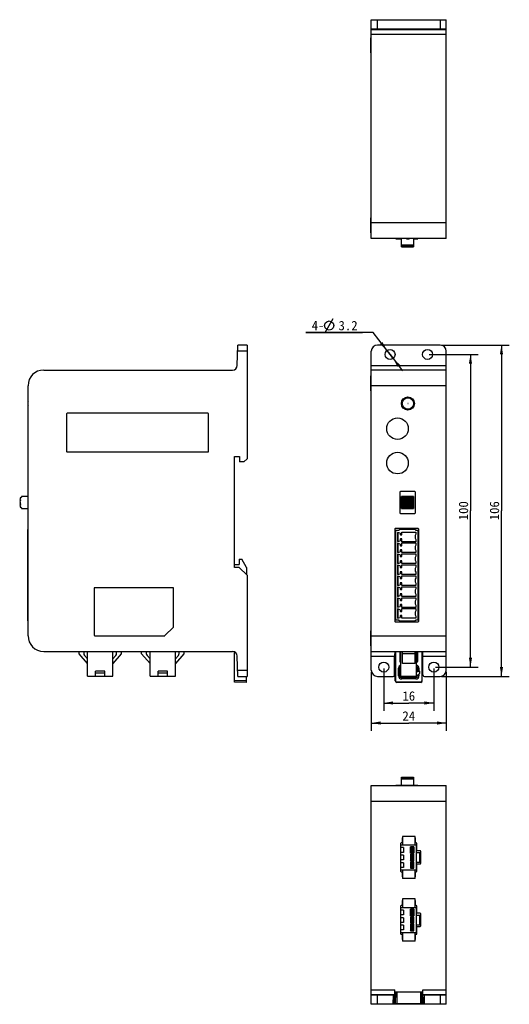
# Model space of a CAD drawing. Header units: millimetres. Extents: x 110 to 459, y 74 to 389.
# Tile 1 of 2: x 110 to 267, y 74 to 389. Entities that reach past the tile are written whole.
import ezdxf
from ezdxf.enums import TextEntityAlignment as Align

# ---------------------------------------------------------------- set-up
doc = ezdxf.new("R2010")
doc.units = ezdxf.units.MM
doc.header["$LTSCALE"] = 32.67
doc.layers.get('0').update_dxf_attribs({"linetype": 'CONTINUOUS'})
doc.layers.add('00_COMPONENTS', color=7, linetype='CONTINUOUS')
doc.layers.add('51__DRAFT_DIMS', color=7, linetype='CONTINUOUS')
doc.styles.get("Standard").update_dxf_attribs({"font": 'simfang.ttf'})
doc.dimstyles.new('DIMSTYLE_1', dxfattribs={"dimtxt": 3, "dimasz": 3, "dimexe": 2.5, "dimexo": 0.5, "dimgap": 0.75, "dimtad": 1, "dimdsep": 46, "dimtxsty": 'STANDARD', "dimblk": '_FILLED', "dimblk1": '_FILLED', "dimblk2": '_FILLED', "dimcen": 0.09, "dimclrt": 3, "dimazin": 2, "dimtp": 0.3, "dimtm": 0.3, "dimtfac": 1, "dimtofl": 0, "dimtmove": 0, "dimatfit": 3, "dimldrblk": '_FILLED', "dimfxl": 1, "dimtolj": 1, "dimarcsym": 0})
doc.dimstyles.new('DIMSTYLE_2', dxfattribs={"dimtxt": 3, "dimasz": 3, "dimexe": 2.5, "dimexo": 0.5, "dimgap": 0.75, "dimtad": 1, "dimdsep": 46, "dimtxsty": 'STANDARD', "dimblk": '_FILLED', "dimblk1": '_FILLED', "dimblk2": '_FILLED', "dimcen": 0.09, "dimclrt": 3, "dimazin": 2, "dimtp": 0.2, "dimtm": 0.2, "dimtfac": 1, "dimtofl": 0, "dimtmove": 0, "dimatfit": 3, "dimldrblk": '_FILLED', "dimfxl": 1, "dimtolj": 1, "dimarcsym": 0})
doc.dimstyles.new('DIMSTYLE_3', dxfattribs={"dimtxt": 3, "dimasz": 3, "dimexe": 2.5, "dimexo": 0.5, "dimtad": 1, "dimdsep": 46, "dimtxsty": 'STANDARD', "dimblk": '_FILLED', "dimblk1": '_FILLED', "dimblk2": '_FILLED', "dimcen": 0.09, "dimclrt": 3, "dimazin": 2, "dimtp": 0.1, "dimtm": 0.1, "dimtfac": 1, "dimtmove": 0, "dimatfit": 2, "dimldrblk": '_FILLED', "dimfxl": 1, "dimtolj": 1, "dimarcsym": 0})

# ---------------------------------------------------------------- blocks, each defined once
blk = doc.blocks.new('_FILLED')
at = {"color": 0, "linetype": 'ByBlock'}
blk.add_solid([(0, 0), (-1, 0.17), (-1, -0.17)], dxfattribs=at)
blk = doc.blocks.new('*D2')
at = {"layer": '51__DRAFT_DIMS', "color": 4}
for p, q in [((222.75, 180.37), (222.75, 161.48)), ((246.75, 180.37), (246.75, 161.48)), ((222.75, 163.98), (234.75, 163.98)), ((246.75, 163.98), (234.75, 163.98))]:
    blk.add_line(p, q, dxfattribs=at)
at = {"layer": '51__DRAFT_DIMS', "color": 4, "xscale": 3, "yscale": 3, "zscale": 3, "rotation": 180}
blk.add_blockref('_FILLED', (222.75, 163.98), dxfattribs=at)
at = {"layer": '51__DRAFT_DIMS', "color": 4, "xscale": 3, "yscale": 3, "zscale": 3}
blk.add_blockref('_FILLED', (246.75, 163.98), dxfattribs=at)
at = {"layer": '51__DRAFT_DIMS', "color": 3}
blk.add_text('24', height=3, dxfattribs=at).set_placement((234.75, 164.73), align=Align.CENTER)
blk = doc.blocks.new('*D3')
at = {"layer": '51__DRAFT_DIMS', "color": 4}
for p, q in [((226.75, 181.37), (226.75, 167.88)), ((242.75, 181.37), (242.75, 167.88)), ((226.75, 170.38), (234.75, 170.38)), ((242.75, 170.38), (234.75, 170.38))]:
    blk.add_line(p, q, dxfattribs=at)
at = {"layer": '51__DRAFT_DIMS', "color": 4, "xscale": 3, "yscale": 3, "zscale": 3, "rotation": 180}
blk.add_blockref('_FILLED', (226.75, 170.38), dxfattribs=at)
at = {"layer": '51__DRAFT_DIMS', "color": 4, "xscale": 3, "yscale": 3, "zscale": 3}
blk.add_blockref('_FILLED', (242.75, 170.38), dxfattribs=at)
at = {"layer": '51__DRAFT_DIMS', "color": 3}
blk.add_text('16', height=3, dxfattribs=at).set_placement((234.75, 171.13), align=Align.CENTER)
blk = doc.blocks.new('*D4')
at = {"layer": '51__DRAFT_DIMS', "color": 4}
for p, q in [((241.25, 281.87), (256.97, 281.87)), ((254.47, 281.87), (254.47, 231.87)), ((254.47, 181.87), (254.47, 231.87)), ((243.25, 181.87), (256.97, 181.87))]:
    blk.add_line(p, q, dxfattribs=at)
at = {"layer": '51__DRAFT_DIMS', "color": 4, "xscale": 3, "yscale": 3, "zscale": 3}
for p, rotation in [((254.47, 281.87), 90), ((254.47, 181.87), 270)]:
    blk.add_blockref('_FILLED', p, dxfattribs=dict(at, rotation=rotation))
at = {"layer": '51__DRAFT_DIMS', "color": 3}
blk.add_text('100', height=3, rotation=90, dxfattribs=at).set_placement((253.72, 231.87), align=Align.CENTER)
blk = doc.blocks.new('*D5')
at = {"layer": '51__DRAFT_DIMS', "color": 4}
for p, q in [((245.25, 284.87), (266.88, 284.87)), ((264.38, 284.87), (264.38, 231.87)), ((264.38, 178.87), (264.38, 231.87)), ((245.25, 178.87), (266.88, 178.87))]:
    blk.add_line(p, q, dxfattribs=at)
at = {"layer": '51__DRAFT_DIMS', "color": 4, "xscale": 3, "yscale": 3, "zscale": 3}
for p, rotation in [((264.38, 284.87), 90), ((264.38, 178.87), 270)]:
    blk.add_blockref('_FILLED', p, dxfattribs=dict(at, rotation=rotation))
at = {"layer": '51__DRAFT_DIMS', "color": 3}
blk.add_text('106', height=3, rotation=90, dxfattribs=at).set_placement((263.63, 231.87), align=Align.CENTER)
blk = doc.blocks.new('*D6')
at = {"layer": '51__DRAFT_DIMS', "color": 4}
for p, q in [((223.4, 288.84), (201.88, 288.84)), ((201.88, 288.84), (219.9, 288.84)), ((228.75, 281.87), (223.4, 288.84)), ((227.77, 283.14), (227.77, 283.14)), ((227.77, 283.14), (228.75, 281.87)), ((229.72, 280.6), (228.75, 281.87)), ((228.75, 281.87), (232.77, 276.63)), ((229.72, 280.6), (229.72, 280.6))]:
    blk.add_line(p, q, dxfattribs=at)
at = {"layer": '51__DRAFT_DIMS', "color": 4, "xscale": 3, "yscale": 3, "zscale": 3}
for p, rotation in [((227.77, 283.14), 307.5125129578), ((229.72, 280.6), 127.5108436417)]:
    blk.add_blockref('_FILLED', p, dxfattribs=dict(at, rotation=rotation))
at = {"layer": '51__DRAFT_DIMS', "color": 3}
for s, p in [('4-', (207.79, 289.59)), ('3.2', (218.4, 289.59))]:
    blk.add_text(s, height=3, dxfattribs=at).set_placement(p, align=Align.RIGHT)

msp = doc.modelspace()

# ---------------------------------------------------------------- linework, layer by layer
at = {"layer": '00_COMPONENTS', "color": 7}
for p, q in [((222.747, 318.921), (222.747, 388.921)), ((222.747, 388.921), (246.747, 388.921)), ((246.747, 318.921), (246.747, 388.921)), ((244.747, 385.921), (224.747, 385.921)), ((222.647, 378.321), (222.647, 383.121)), ((222.747, 383.121), (222.647, 383.121)), ((222.747, 378.321), (222.647, 378.321)), ((222.747, 325.521), (222.647, 325.521)), ((222.647, 320.721), (222.647, 325.521)), ((222.747, 320.721), (222.647, 320.721)), ((246.747, 318.921), (222.747, 318.921)), ((230.647, 318.921), (230.647, 318.821)), ((230.647, 318.821), (232.422, 318.821)), ((231.697, 318.821), (231.697, 318.921)), ((232.422, 316.241), (232.422, 318.921)), ((234.522, 318.821), (234.422, 318.821)), ((236.272, 318.921), (236.272, 316.241)), ((236.272, 318.821), (237.647, 318.821)), ((236.897, 318.921), (236.897, 318.821)), ((237.647, 318.821), (237.647, 318.921)), ((236.272, 316.861), (232.422, 316.861)), ((232.422, 316.779), (236.272, 316.779)), ((236.272, 316.403), (232.422, 316.403)), ((232.422, 316.309), (236.272, 316.309)), ((232.422, 316.255), (236.272, 316.255)), ((232.422, 316.241), (236.272, 316.241)), ((179.934, 278.341), (180.048, 284.867)), ((183.048, 284.867), (180.048, 284.867)), ((183.048, 284.867), (183.048, 248.467)), ((244.747, 284.867), (224.747, 284.867)), ((222.747, 180.867), (222.747, 282.867)), ((246.747, 180.867), (246.747, 282.867)), ((118.048, 276.867), (178.434, 276.867)), ((222.647, 270.267), (222.647, 275.067)), ((222.647, 275.067), (222.747, 275.067)), ((246.747, 276.867), (222.747, 276.867)), ((113.048, 191.867), (113.048, 271.867)), ((222.647, 270.267), (222.747, 270.267)), ((112.948, 266.117), (112.948, 266.217)), ((125.348, 262.867), (125.348, 250.867)), ((170.548, 263.067), (125.548, 263.067)), ((170.748, 250.867), (170.748, 262.867)), ((125.548, 250.667), (170.548, 250.667)), ((179.048, 249.267), (180.648, 249.267)), ((179.048, 213.767), (179.048, 249.267)), ((180.648, 249.267), (180.648, 247.467)), ((182.048, 247.467), (180.648, 247.467)), ((182.048, 247.467), (183.048, 248.467)), ((110.905, 236.179), (110.53, 235.929)), ((113.048, 236.439), (110.987, 236.439)), ((231.847, 237.817), (231.847, 231.217)), ((236.647, 238.017), (232.047, 238.017)), ((232.422, 232.585), (232.422, 236.439)), ((236.272, 236.439), (232.422, 236.439)), ((232.422, 236.179), (236.272, 236.179)), ((236.272, 236.439), (236.272, 232.588)), ((236.847, 231.217), (236.847, 237.817)), ((110.67, 234.679), (110.368, 234.514)), ((110.368, 234.514), (110.67, 234.349)), ((110.705, 235.179), (110.382, 234.929)), ((110.382, 234.929), (110.67, 234.679)), ((110.67, 234.349), (110.382, 234.099)), ((110.382, 234.099), (110.705, 233.849)), ((110.783, 235.679), (110.435, 235.429)), ((110.435, 235.429), (110.705, 235.179)), ((110.705, 233.849), (110.435, 233.599)), ((110.435, 233.599), (110.783, 233.349)), ((110.53, 235.929), (110.783, 235.679)), ((110.783, 233.349), (110.53, 233.099)), ((110.53, 233.099), (110.905, 232.849)), ((236.272, 235.929), (232.422, 235.929)), ((232.422, 235.679), (236.272, 235.679)), ((232.422, 235.429), (236.272, 235.429)), ((232.422, 235.179), (236.272, 235.179)), ((232.422, 234.929), (236.272, 234.929)), ((236.272, 234.679), (232.422, 234.679)), ((232.422, 234.514), (236.272, 234.514)), ((232.422, 234.349), (236.272, 234.349)), ((232.422, 234.099), (236.272, 234.099)), ((232.422, 233.849), (236.272, 233.849)), ((232.422, 233.599), (236.272, 233.599)), ((232.422, 233.349), (236.272, 233.349)), ((232.422, 233.099), (236.272, 233.099)), ((110.988, 232.588), (113.048, 232.587)), ((232.047, 231.017), (236.647, 231.017)), ((236.272, 232.849), (232.422, 232.849)), ((232.422, 232.588), (236.272, 232.588)), ((112.948, 196.667), (112.948, 225.867)), ((113.048, 225.867), (112.948, 225.867)), ((112.948, 225.667), (113.048, 225.667)), ((230.247, 225.967), (230.247, 196.567)), ((237.747, 226.167), (230.447, 226.167)), ((230.647, 196.867), (230.647, 225.667)), ((230.647, 225.667), (231.697, 225.667)), ((231.097, 224.963), (231.097, 221.981)), ((231.947, 224.718), (231.097, 224.963)), ((231.257, 224.916), (231.257, 222.026)), ((236.897, 225.867), (231.697, 225.867)), ((231.697, 225.867), (231.697, 225.667)), ((231.947, 224.718), (231.947, 224.387)), ((232.147, 224.187), (232.547, 224.187)), ((232.547, 225.067), (236.997, 225.067)), ((232.547, 224.187), (232.547, 225.067)), ((236.897, 225.867), (236.897, 225.667)), ((236.897, 225.667), (237.647, 225.667)), ((236.997, 225.067), (236.997, 224.346)), ((237.647, 225.667), (237.647, 196.867)), ((237.947, 196.567), (237.947, 225.967)), ((231.097, 221.981), (231.947, 222.224)), ((231.947, 221.218), (231.097, 221.463)), ((231.097, 221.463), (231.097, 218.481)), ((231.257, 221.416), (231.257, 218.526)), ((231.947, 222.647), (231.947, 222.224)), ((231.947, 221.218), (231.947, 220.887)), ((232.547, 222.847), (232.147, 222.847)), ((232.147, 220.687), (232.547, 220.687)), ((232.547, 221.967), (232.547, 222.847)), ((236.997, 221.967), (232.547, 221.967)), ((232.547, 221.567), (236.997, 221.567)), ((232.547, 220.687), (232.547, 221.567)), ((236.997, 222.688), (236.997, 221.967)), ((236.997, 221.567), (236.997, 220.846)), ((231.097, 218.481), (231.947, 218.724)), ((231.947, 217.718), (231.097, 217.963)), ((231.097, 217.963), (231.097, 214.981)), ((231.257, 217.916), (231.257, 215.026)), ((231.947, 219.147), (231.947, 218.724)), ((231.947, 217.718), (231.947, 217.387)), ((232.547, 219.347), (232.147, 219.347)), ((232.547, 218.467), (232.547, 219.347)), ((236.997, 218.467), (232.547, 218.467)), ((232.547, 218.067), (236.997, 218.067)), ((232.547, 217.187), (232.547, 218.067)), ((236.997, 219.188), (236.997, 218.467)), ((236.997, 218.067), (236.997, 217.346)), ((179.048, 214.701), (180.548, 214.727)), ((180.548, 216.367), (181.348, 216.367)), ((180.548, 216.367), (180.548, 214.727)), ((182.848, 213.769), (181.348, 216.367)), ((231.097, 214.981), (231.947, 215.224)), ((231.947, 214.218), (231.097, 214.463)), ((231.097, 214.463), (231.097, 211.481)), ((231.257, 214.416), (231.257, 211.526)), ((231.947, 215.647), (231.947, 215.224)), ((231.947, 214.218), (231.947, 213.887)), ((232.147, 217.187), (232.547, 217.187)), ((232.547, 215.847), (232.147, 215.847)), ((232.547, 214.967), (232.547, 215.847)), ((236.997, 214.967), (232.547, 214.967)), ((232.547, 214.567), (236.997, 214.567)), ((232.547, 213.687), (232.547, 214.567)), ((236.997, 215.688), (236.997, 214.967)), ((236.997, 214.567), (236.997, 213.846)), ((180.575, 213.74), (179.048, 213.767)), ((183.048, 211.267), (180.575, 213.74)), ((182.848, 213.769), (182.848, 211.467)), ((183.048, 211.267), (183.048, 178.867)), ((231.097, 211.481), (231.947, 211.724)), ((231.947, 212.147), (231.947, 211.724)), ((232.147, 213.687), (232.547, 213.687)), ((232.547, 212.347), (232.147, 212.347)), ((232.547, 211.467), (232.547, 212.347)), ((236.997, 211.467), (232.547, 211.467)), ((232.547, 211.067), (236.997, 211.067)), ((232.547, 210.187), (232.547, 211.067)), ((236.997, 212.188), (236.997, 211.467)), ((236.997, 211.067), (236.997, 210.346)), ((231.947, 210.718), (231.097, 210.963)), ((231.097, 210.963), (231.097, 207.981)), ((231.097, 207.981), (231.947, 208.224)), ((231.257, 210.916), (231.257, 208.026)), ((231.947, 210.718), (231.947, 210.387)), ((231.947, 208.647), (231.947, 208.224)), ((232.147, 210.187), (232.547, 210.187)), ((232.547, 208.847), (232.147, 208.847)), ((232.547, 207.967), (232.547, 208.847)), ((236.997, 207.967), (232.547, 207.967)), ((236.997, 208.688), (236.997, 207.967)), ((134.148, 207.067), (134.148, 192.067)), ((159.348, 207.267), (134.348, 207.267)), ((159.548, 194.75), (159.548, 207.067)), ((231.947, 207.218), (231.097, 207.463)), ((231.097, 207.463), (231.097, 204.481)), ((231.097, 204.481), (231.947, 204.724)), ((231.257, 207.416), (231.257, 204.526)), ((231.947, 207.218), (231.947, 206.887)), ((231.947, 205.147), (231.947, 204.724)), ((232.147, 206.687), (232.547, 206.687)), ((232.547, 205.347), (232.147, 205.347)), ((232.547, 207.567), (236.997, 207.567)), ((232.547, 206.687), (232.547, 207.567)), ((232.547, 204.467), (232.547, 205.347)), ((236.997, 207.567), (236.997, 206.846)), ((236.997, 205.188), (236.997, 204.467)), ((231.947, 203.718), (231.097, 203.963)), ((231.097, 203.963), (231.097, 200.981)), ((231.257, 203.916), (231.257, 201.026)), ((231.947, 203.718), (231.947, 203.387)), ((231.947, 201.647), (231.947, 201.224)), ((232.147, 203.187), (232.547, 203.187)), ((232.547, 201.847), (232.147, 201.847)), ((236.997, 204.467), (232.547, 204.467)), ((232.547, 204.067), (236.997, 204.067)), ((232.547, 203.187), (232.547, 204.067)), ((232.547, 200.967), (232.547, 201.847)), ((236.997, 204.067), (236.997, 203.346)), ((236.997, 201.688), (236.997, 200.967)), ((231.097, 200.981), (231.947, 201.224)), ((231.947, 200.218), (231.097, 200.463)), ((231.097, 200.463), (231.097, 197.481)), ((231.257, 200.416), (231.257, 197.526)), ((231.947, 200.218), (231.947, 199.887)), ((232.147, 199.687), (232.547, 199.687)), ((236.997, 200.967), (232.547, 200.967)), ((232.547, 200.567), (236.997, 200.567)), ((232.547, 199.687), (232.547, 200.567)), ((236.997, 200.567), (236.997, 199.846)), ((112.948, 196.867), (113.048, 196.867)), ((113.048, 196.667), (112.948, 196.667)), ((230.447, 196.367), (237.747, 196.367)), ((231.697, 196.867), (230.647, 196.867)), ((231.097, 197.481), (231.947, 197.724)), ((231.697, 196.667), (231.697, 196.867)), ((231.697, 196.667), (236.897, 196.667)), ((231.947, 198.147), (231.947, 197.724)), ((232.547, 198.347), (232.147, 198.347)), ((232.547, 197.467), (232.547, 198.347)), ((236.997, 197.467), (232.547, 197.467)), ((237.647, 196.867), (236.897, 196.867)), ((236.897, 196.667), (236.897, 196.867)), ((236.997, 198.188), (236.997, 197.467)), ((159.489, 194.608), (156.806, 191.925)), ((222.647, 193.467), (222.747, 193.467)), ((222.647, 188.667), (222.647, 193.467)), ((134.348, 191.867), (156.665, 191.867)), ((118.048, 186.867), (178.434, 186.867)), ((129.348, 186.067), (129.348, 186.867)), ((132.048, 182.966), (129.348, 186.067)), ((130.848, 186.867), (130.848, 186.241)), ((132.048, 178.966), (132.048, 186.867)), ((140.148, 178.966), (140.148, 186.867)), ((142.848, 186.067), (140.148, 182.966)), ((141.348, 186.241), (141.348, 186.867)), ((142.848, 186.867), (142.848, 186.067)), ((149.348, 186.067), (149.348, 186.867)), ((152.048, 182.966), (149.348, 186.067)), ((150.848, 186.867), (150.848, 186.241)), ((152.048, 178.966), (152.048, 186.867)), ((160.148, 178.966), (160.148, 186.867)), ((162.848, 186.067), (160.148, 182.966)), ((161.348, 186.241), (161.348, 186.867)), ((162.848, 186.867), (162.848, 186.067)), ((179.048, 177.033), (179.048, 186.735)), ((222.647, 188.667), (222.747, 188.667)), ((222.747, 186.867), (246.747, 186.867)), ((230.447, 177.467), (230.447, 186.867)), ((230.513, 186.867), (230.513, 177.467)), ((231.847, 186.867), (231.847, 183.767)), ((231.882, 186.867), (231.882, 183.767)), ((232.247, 178.966), (232.247, 186.867)), ((232.747, 182.966), (232.747, 186.867)), ((236.747, 186.067), (232.747, 186.067)), ((236.747, 182.966), (236.747, 186.867)), ((237.247, 178.966), (237.247, 186.867)), ((237.612, 183.767), (237.612, 186.867)), ((237.647, 183.767), (237.647, 186.867)), ((238.98, 177.467), (238.98, 186.867)), ((239.047, 177.467), (239.047, 186.867)), ((131.094, 185.585), (132.048, 184.489)), ((140.148, 184.489), (141.102, 185.585)), ((151.094, 185.585), (152.048, 184.489)), ((160.148, 184.489), (161.102, 185.585)), ((180.048, 178.867), (179.934, 185.393)), ((230.229, 179.367), (230.231, 185.393)), ((232.147, 183.502), (232.247, 183.502)), ((232.147, 183.467), (232.247, 183.467)), ((236.747, 182.966), (232.747, 182.966)), ((237.247, 183.502), (237.347, 183.502)), ((237.247, 183.467), (237.347, 183.467)), ((239.264, 179.367), (239.262, 185.393)), ((137.598, 180.566), (134.598, 180.566)), ((134.598, 178.966), (134.598, 180.566)), ((137.598, 179.966), (134.598, 179.966)), ((137.598, 178.966), (137.598, 180.566)), ((157.598, 180.566), (154.598, 180.566)), ((154.598, 178.966), (154.598, 180.566)), ((157.598, 179.966), (154.598, 179.966)), ((157.598, 178.966), (157.598, 180.566)), ((231.497, 179.067), (231.497, 181.567)), ((231.938, 179.067), (231.938, 181.567)), ((231.997, 179.067), (231.997, 181.567)), ((237.247, 180.366), (238.247, 180.566)), ((238.247, 179.966), (237.247, 178.966)), ((237.497, 181.567), (237.497, 180.416)), ((237.555, 181.567), (237.555, 180.427)), ((237.997, 181.567), (237.997, 180.516)), ((237.997, 179.716), (237.997, 179.067)), ((238.247, 179.966), (238.247, 180.566)), ((132.048, 178.966), (140.148, 178.966)), ((152.048, 178.966), (160.148, 178.966)), ((182.848, 176.967), (179.048, 177.033)), ((180.048, 178.867), (183.048, 178.867)), ((182.848, 176.967), (182.848, 178.867)), ((224.747, 178.867), (229.729, 178.867)), ((238.547, 177.033), (230.947, 177.033)), ((238.547, 176.967), (230.947, 176.967)), ((232.247, 178.966), (237.247, 178.966)), ((236.997, 178.567), (232.497, 178.567)), ((236.997, 178.508), (232.497, 178.508)), ((236.997, 178.067), (232.497, 178.067)), ((237.497, 179.216), (237.497, 179.067)), ((237.555, 179.274), (237.555, 179.067)), ((239.764, 178.867), (244.747, 178.867)), ((232.422, 144.117), (232.422, 146.697)), ((232.422, 146.697), (236.272, 146.697)), ((232.422, 146.683), (236.272, 146.683)), ((232.422, 146.63), (236.272, 146.63)), ((232.422, 146.535), (236.272, 146.535)), ((236.272, 146.16), (232.422, 146.16)), ((232.422, 146.077), (236.272, 146.077)), ((236.272, 146.697), (236.272, 144.117)), ((222.647, 142.217), (222.647, 137.417)), ((222.747, 142.217), (222.647, 142.217)), ((222.747, 74.017), (222.747, 144.017)), ((222.747, 144.017), (246.747, 144.017)), ((230.647, 144.017), (230.647, 144.117)), ((230.647, 144.117), (237.647, 144.117)), ((231.697, 144.117), (231.697, 144.017)), ((236.897, 144.017), (236.897, 144.117)), ((237.647, 144.117), (237.647, 144.017)), ((246.747, 74.017), (246.747, 144.017)), ((222.747, 137.417), (222.647, 137.417)), ((232.597, 127.067), (232.597, 125.617)), ((232.747, 127.717), (232.747, 125.017)), ((236.747, 127.717), (232.747, 127.717)), ((236.747, 125.017), (236.747, 127.717)), ((236.897, 125.617), (236.897, 127.067)), ((232.147, 125.417), (232.147, 116.617)), ((232.247, 116.917), (232.247, 125.017)), ((232.247, 125.017), (237.247, 125.017)), ((233.047, 124.117), (232.247, 124.117)), ((232.597, 125.617), (232.347, 125.617)), ((233.047, 124.117), (233.047, 122.617)), ((235.247, 122.317), (235.247, 124.417)), ((235.247, 124.417), (235.547, 124.117)), ((236.347, 124.417), (235.247, 124.417)), ((235.547, 124.117), (235.547, 122.617)), ((236.047, 124.117), (235.547, 124.117)), ((236.347, 124.417), (236.047, 124.117)), ((236.047, 122.617), (236.047, 124.117)), ((236.347, 124.417), (236.347, 122.317)), ((237.147, 125.617), (236.897, 125.617)), ((237.247, 116.917), (237.247, 125.017)), ((237.347, 123.117), (237.347, 125.417)), ((238.397, 123.117), (237.347, 123.117)), ((238.597, 119.117), (238.597, 122.917)), ((233.047, 122.617), (232.247, 122.617)), ((233.047, 121.717), (232.247, 121.717)), ((233.047, 120.217), (232.247, 120.217)), ((233.047, 121.717), (233.047, 120.217)), ((235.247, 122.317), (235.547, 122.617)), ((235.247, 122.317), (236.347, 122.317)), ((235.247, 122.017), (235.247, 119.917)), ((235.247, 122.017), (235.547, 121.717)), ((236.347, 122.017), (235.247, 122.017)), ((235.247, 119.917), (235.547, 120.217)), ((235.247, 119.917), (236.347, 119.917)), ((235.547, 122.617), (236.047, 122.617)), ((235.547, 121.717), (235.547, 120.217)), ((236.047, 121.717), (235.547, 121.717)), ((235.547, 120.217), (236.047, 120.217)), ((236.347, 122.317), (236.047, 122.617)), ((236.347, 122.017), (236.047, 121.717)), ((236.047, 120.217), (236.047, 121.717)), ((236.347, 119.917), (236.047, 120.217)), ((236.347, 119.917), (236.347, 122.017)), ((238.247, 122.467), (237.247, 122.467)), ((238.247, 119.467), (238.247, 122.467)), ((233.047, 119.317), (232.247, 119.317)), ((233.047, 117.817), (232.247, 117.817)), ((237.247, 116.917), (232.247, 116.917)), ((232.747, 116.917), (232.747, 114.217)), ((233.047, 119.317), (233.047, 117.817)), ((235.247, 119.617), (235.247, 117.517)), ((235.247, 119.617), (235.547, 119.317)), ((236.347, 119.617), (235.247, 119.617)), ((235.247, 117.517), (235.547, 117.817)), ((235.247, 117.517), (236.347, 117.517)), ((235.547, 119.317), (235.547, 117.817)), ((236.047, 119.317), (235.547, 119.317)), ((235.547, 117.817), (236.047, 117.817)), ((236.347, 119.617), (236.047, 119.317)), ((236.047, 117.817), (236.047, 119.317)), ((236.347, 117.517), (236.047, 117.817)), ((236.347, 117.517), (236.347, 119.617)), ((236.747, 114.217), (236.747, 116.917)), ((237.247, 119.467), (238.247, 119.467)), ((237.347, 116.617), (237.347, 118.917)), ((237.347, 118.917), (238.397, 118.917)), ((232.347, 116.417), (232.597, 116.417)), ((232.597, 116.417), (232.597, 114.967)), ((236.747, 114.217), (232.747, 114.217)), ((236.897, 114.967), (236.897, 116.417)), ((236.897, 116.417), (237.147, 116.417)), ((232.747, 107.717), (232.747, 105.017)), ((236.747, 107.717), (232.747, 107.717)), ((236.747, 105.017), (236.747, 107.717)), ((232.147, 105.417), (232.147, 96.617)), ((232.247, 96.917), (232.247, 105.017)), ((232.247, 105.017), (237.247, 105.017)), ((233.047, 104.117), (232.247, 104.117)), ((232.597, 105.617), (232.347, 105.617)), ((232.597, 107.067), (232.597, 105.617)), ((233.047, 104.117), (233.047, 102.617)), ((236.347, 104.417), (235.247, 104.417)), ((235.247, 104.417), (235.547, 104.117)), ((235.247, 102.317), (235.247, 104.417)), ((236.047, 104.117), (235.547, 104.117)), ((235.547, 104.117), (235.547, 102.617)), ((236.347, 104.417), (236.047, 104.117)), ((236.047, 102.617), (236.047, 104.117)), ((236.347, 104.417), (236.347, 102.317)), ((236.897, 105.617), (236.897, 107.067)), ((237.147, 105.617), (236.897, 105.617)), ((237.247, 96.917), (237.247, 105.017)), ((237.347, 103.117), (237.347, 105.417)), ((233.047, 102.617), (232.247, 102.617)), ((233.047, 101.717), (232.247, 101.717)), ((233.047, 101.717), (233.047, 100.217)), ((235.247, 102.317), (235.547, 102.617)), ((235.247, 102.317), (236.347, 102.317)), ((236.347, 102.017), (235.247, 102.017)), ((235.247, 102.017), (235.547, 101.717)), ((235.247, 102.017), (235.247, 99.917)), ((235.547, 102.617), (236.047, 102.617)), ((236.047, 101.717), (235.547, 101.717)), ((235.547, 101.717), (235.547, 100.217)), ((236.347, 102.317), (236.047, 102.617)), ((236.347, 102.017), (236.047, 101.717)), ((236.047, 100.217), (236.047, 101.717)), ((236.347, 99.917), (236.347, 102.017)), ((238.247, 102.467), (237.247, 102.467)), ((238.397, 103.117), (237.347, 103.117)), ((238.247, 99.467), (238.247, 102.467)), ((238.597, 99.117), (238.597, 102.917)), ((233.047, 100.217), (232.247, 100.217)), ((233.047, 99.317), (232.247, 99.317)), ((233.047, 97.817), (232.247, 97.817)), ((233.047, 99.317), (233.047, 97.817)), ((235.247, 99.917), (235.547, 100.217)), ((235.247, 99.917), (236.347, 99.917)), ((236.347, 99.617), (235.247, 99.617)), ((235.247, 99.617), (235.547, 99.317)), ((235.247, 99.617), (235.247, 97.517)), ((235.247, 97.517), (235.547, 97.817)), ((235.547, 100.217), (236.047, 100.217)), ((236.047, 99.317), (235.547, 99.317)), ((235.547, 99.317), (235.547, 97.817)), ((235.547, 97.817), (236.047, 97.817)), ((236.347, 99.917), (236.047, 100.217)), ((236.347, 99.617), (236.047, 99.317)), ((236.047, 97.817), (236.047, 99.317)), ((236.347, 97.517), (236.047, 97.817)), ((236.347, 97.517), (236.347, 99.617)), ((237.247, 99.467), (238.247, 99.467)), ((237.347, 98.917), (238.397, 98.917)), ((237.347, 96.617), (237.347, 98.917)), ((237.247, 96.917), (232.247, 96.917)), ((232.347, 96.417), (232.597, 96.417)), ((232.597, 96.417), (232.597, 94.967)), ((232.747, 96.917), (232.747, 94.217)), ((235.247, 97.517), (236.347, 97.517)), ((236.747, 94.217), (236.747, 96.917)), ((236.897, 96.417), (237.147, 96.417)), ((236.897, 94.967), (236.897, 96.417)), ((236.747, 94.217), (232.747, 94.217)), ((222.747, 84.617), (222.647, 84.617)), ((222.647, 84.617), (222.647, 79.817)), ((222.747, 79.817), (222.647, 79.817)), ((224.747, 77.017), (229.729, 77.017)), ((230.177, 74.017), (230.257, 78.631)), ((230.247, 78.017), (239.247, 78.017)), ((230.513, 78.017), (230.447, 74.217)), ((239.047, 74.217), (238.98, 78.017)), ((239.317, 74.017), (239.236, 78.631)), ((239.764, 77.017), (244.747, 77.017)), ((246.747, 74.017), (222.747, 74.017)), ((239.313, 74.217), (230.18, 74.217))]:
    msp.add_line(p, q, dxfattribs=at)
at = {"layer": '00_COMPONENTS', "color": 4}
for p, q in [((224.747, 385.921), (224.747, 388.921)), ((244.747, 388.921), (244.747, 385.921)), ((222.747, 385.807), (246.747, 385.807)), ((222.747, 384.308), (246.747, 384.308)), ((246.747, 323.921), (222.747, 323.921)), ((183.048, 282.867), (180.013, 282.867)), ((222.747, 278.341), (246.747, 278.341)), ((246.747, 271.867), (222.747, 271.867)), ((222.747, 191.867), (246.747, 191.867)), ((222.747, 185.393), (230.231, 185.393)), ((231.847, 183.767), (231.882, 183.767)), ((232.147, 183.467), (232.147, 183.502)), ((237.347, 183.467), (237.347, 183.502)), ((237.647, 183.767), (237.612, 183.767)), ((239.262, 185.393), (246.747, 185.393)), ((180.013, 180.867), (183.048, 180.867)), ((231.497, 181.567), (231.997, 181.567)), ((237.997, 181.567), (237.497, 181.567)), ((182.848, 177.467), (179.048, 177.467)), ((230.513, 177.467), (230.447, 177.467)), ((230.947, 177.033), (230.947, 176.967)), ((231.497, 179.067), (231.997, 179.067)), ((232.497, 178.067), (232.497, 178.567)), ((236.997, 178.067), (236.997, 178.567)), ((237.997, 179.067), (237.497, 179.067)), ((238.547, 176.967), (238.547, 177.033)), ((239.047, 177.467), (238.98, 177.467)), ((222.747, 139.017), (246.747, 139.017)), ((222.747, 78.631), (230.257, 78.631)), ((222.747, 77.131), (230.231, 77.131)), ((224.747, 74.017), (224.747, 77.017)), ((229.729, 77.017), (229.677, 74.017)), ((230.947, 78.017), (230.947, 74.217)), ((238.547, 74.217), (238.547, 78.017)), ((239.236, 78.631), (246.747, 78.631)), ((239.262, 77.131), (246.747, 77.131)), ((239.817, 74.017), (239.764, 77.017)), ((244.747, 77.017), (244.747, 74.017))]:
    msp.add_line(p, q, dxfattribs=at)
at = {"layer": '00_COMPONENTS', "color": 7}
for centre, radius in [((228.747, 281.867), 1.6), ((240.747, 281.867), 1.6), ((234.477, 266.167), 2.1), ((234.477, 266.167), 1.8), ((231.147, 258.117), 3.45), ((231.147, 247.117), 3.45), ((226.747, 181.867), 1.6), ((242.747, 181.867), 1.6)]:
    msp.add_circle(centre, radius, dxfattribs=at)
at = {"layer": '00_COMPONENTS', "color": 4}
msp.add_circle((234.472, 266.167), 0.05, dxfattribs=at)
at = {"layer": '00_COMPONENTS', "color": 7}
for centre, radius, start, end in [((234.422, 320.221), 1.4, 248.2739, 270), ((234.522, 320.221), 1.4, 270, 291.7261), ((224.747, 282.867), 2, 90, 180), ((244.747, 282.867), 2, 0, 90), ((178.434, 278.367), 1.5, 270, 359), ((118.048, 271.867), 5, 90, 180), ((114.348, 266.217), 1.4, 158.2739, 180), ((114.348, 266.117), 1.4, 180, 201.7261), ((125.548, 262.867), 0.2, 90, 180), ((170.548, 262.867), 0.2, 0, 90), ((125.548, 250.867), 0.2, 180, 270), ((170.548, 250.867), 0.2, 270, 360), ((116.63, 234.514), 5.962, 161.16271, 163.78355), ((232.047, 237.817), 0.2, 90, 180), ((236.647, 237.817), 0.2, 0, 90), ((116.63, 234.514), 5.962, 196.21645, 198.84608), ((232.047, 231.217), 0.2, 180, 270), ((236.647, 231.217), 0.2, 270, 360), ((230.447, 225.967), 0.2, 90, 180), ((232.147, 224.387), 0.2, 180, 270), ((238.247, 223.517), 1.5, 146.44269, 213.55731), ((237.747, 225.967), 0.2, 0, 90), ((232.147, 222.647), 0.2, 90, 180), ((232.147, 220.887), 0.2, 180, 270), ((238.247, 220.017), 1.5, 146.44269, 213.55731), ((232.147, 219.147), 0.2, 90, 180), ((232.147, 217.387), 0.2, 180, 270), ((238.247, 216.517), 1.5, 146.44269, 213.55731), ((232.147, 215.647), 0.2, 90, 180), ((232.147, 213.887), 0.2, 180, 270), ((232.147, 212.147), 0.2, 90, 180), ((238.247, 213.017), 1.5, 146.44269, 213.55731), ((232.147, 210.387), 0.2, 180, 270), ((232.147, 208.647), 0.2, 90, 180), ((238.247, 209.517), 1.5, 146.44269, 213.55731), ((134.348, 207.067), 0.2, 90, 180), ((159.348, 207.067), 0.2, 0, 90), ((232.147, 206.887), 0.2, 180, 270), ((232.147, 205.147), 0.2, 90, 180), ((238.247, 206.017), 1.5, 146.44269, 213.55731), ((232.147, 203.387), 0.2, 180, 270), ((232.147, 201.647), 0.2, 90, 180), ((238.247, 202.517), 1.5, 146.44269, 213.55731), ((232.147, 199.887), 0.2, 180, 270), ((238.247, 199.017), 1.5, 146.44269, 213.55731), ((230.447, 196.567), 0.2, 180, 270), ((232.147, 198.147), 0.2, 90, 180), ((237.747, 196.567), 0.2, 270, 360), ((159.348, 194.75), 0.2, 315, 360), ((118.048, 191.867), 5, 180, 270), ((134.348, 192.067), 0.2, 180, 270), ((156.665, 192.067), 0.2, 270, 315), ((131.848, 186.241), 1, 180, 221.04302), ((140.348, 186.241), 1, 318.95698, 360), ((151.848, 186.241), 1, 180, 221.04302), ((160.348, 186.241), 1, 318.95698, 360), ((178.434, 185.367), 1.5, 1, 90), ((232.147, 183.767), 0.3, 180, 270), ((232.147, 183.767), 0.265, 180, 270), ((237.347, 183.767), 0.3, 270, 360), ((237.347, 183.767), 0.265, 270, 360), ((224.747, 180.867), 2, 180, 270), ((232.497, 181.567), 1, 104.47917, 180), ((232.497, 181.567), 0.559, 116.59073, 180), ((232.497, 181.567), 0.5, 120.00065, 180), ((236.997, 181.567), 1, 0, 75.52083), ((236.997, 181.567), 0.559, 0, 63.40927), ((236.997, 181.567), 0.5, 0, 59.99935), ((244.747, 180.867), 2, 270, 360), ((230.947, 177.467), 0.5, 180, 270), ((230.947, 177.467), 0.434, 180, 270), ((232.497, 179.067), 1, 180, 270), ((232.497, 179.067), 0.559, 180, 270), ((232.497, 179.067), 0.5, 180, 270), ((236.997, 179.067), 1, 270, 360), ((236.997, 179.067), 0.559, 270, 360), ((236.997, 179.067), 0.5, 270, 360), ((238.547, 177.467), 0.5, 270, 360), ((238.547, 177.467), 0.434, 270, 360), ((232.797, 127.067), 0.2, 104.48248, 180), ((236.697, 127.067), 0.2, 0, 75.51752), ((232.347, 125.417), 0.2, 90, 180), ((237.147, 125.417), 0.2, 0, 90), ((238.397, 122.917), 0.2, 0, 90), ((232.347, 116.617), 0.2, 180, 270), ((237.147, 116.617), 0.2, 270, 360), ((238.397, 119.117), 0.2, 270, 360), ((232.797, 114.967), 0.2, 180, 255.51752), ((236.697, 114.967), 0.2, 284.48248, 360), ((232.797, 107.067), 0.2, 104.48248, 180), ((236.697, 107.067), 0.2, 0, 75.51752), ((232.347, 105.417), 0.2, 90, 180), ((237.147, 105.417), 0.2, 0, 90), ((238.397, 102.917), 0.2, 0, 90), ((238.397, 99.117), 0.2, 270, 360), ((232.347, 96.617), 0.2, 180, 270), ((232.797, 94.967), 0.2, 180, 255.51752), ((236.697, 94.967), 0.2, 284.48248, 360), ((237.147, 96.617), 0.2, 270, 360)]:
    msp.add_arc(centre, radius, start, end, dxfattribs=at)
for centre, major_axis, ratio, start_param, end_param in [((224.747, 385.886), (2, 0), 0.0174551, 1.5707963, 3.1415927), ((244.747, 385.886), (2, 0), 0.0174551, 0, 1.5707963), ((230.257, 185.367), (0, 1.5), 0.0174551, 0, 1.553343), ((239.236, 185.367), (0, 1.5), 0.0174551, -1.553343, 0), ((229.729, 179.367), (0.425, 0.263), 0.9996594, -2.1244621, -0.5536658), ((239.764, 179.367), (0.425, -0.263), 0.9996594, -2.5879269, -1.0171306), ((224.747, 77.052), (2, 0), 0.0174551, 3.1415927, 4.712389), ((229.729, 77.026), (0.5, 0), 0.0174524, -1.5711011, -0.0003047), ((239.764, 77.026), (0.5, 0), 0.0174524, -3.1412879, -1.5704916), ((244.747, 77.052), (2, 0), 0.0174551, -1.5707963, 0)]:
    msp.add_ellipse(centre, major_axis=major_axis, ratio=ratio, start_param=start_param, end_param=end_param, dxfattribs=at)
for centre in [(228.747, 385.869), (240.747, 385.869), (226.747, 77.069), (242.747, 77.069)]:
    msp.add_ellipse(centre, major_axis=(1.6, 0), ratio=0.0174551, dxfattribs=at)
at = {"layer": '51__DRAFT_DIMS', "color": 3}
msp.add_line((208.037, 288.837), (210.537, 293.337), dxfattribs=at)
msp.add_lwpolyline([(207.787, 291.087), (208.037, 291.837), (208.537, 292.337), (209.287, 292.587), (210.037, 292.337), (210.537, 291.837), (210.787, 291.087), (210.537, 290.337), (210.037, 289.837), (209.287, 289.587), (208.537, 289.837), (208.037, 290.337), (207.787, 291.087)], dxfattribs=at)

# ---------------------------------------------------------------- dimensions: what is measured, and where the dimension line sits
at = {"layer": '51__DRAFT_DIMS', "color": 4}
dim = msp.add_diameter_dim_2p(p1=(227.772, 283.136), p2=(229.721, 280.598), text='4-%%c<>', dimstyle='DIMSTYLE_3', override={"dimtih": 1, "dimtoh": 1, "dimpost": '<>'}, dxfattribs=at)
dim.commit()
dim.dimension.update_dxf_attribs({"geometry": '*D6', "text_midpoint": (210.888, 291.087), "dimtype": 163})
for base, p1, p2, picture, middle in [((264.38, 178.867), (244.747, 284.867), (244.747, 178.867), '*D5', (264.38, 231.978)), ((254.469, 181.867), (240.747, 281.867), (242.747, 181.867), '*D4', (254.469, 231.978))]:
    dim = msp.add_linear_dim(base=base, p1=p1, p2=p2, angle=270, dimstyle='DIMSTYLE_1', dxfattribs=at)
    dim.commit()
    dim.dimension.update_dxf_attribs({"geometry": picture, "text_midpoint": middle, "dimtype": 160})
for base, p1, p2, picture, middle in [((246.747, 163.984), (222.747, 180.867), (246.747, 180.867), '*D2', (234.75, 163.984)), ((242.747, 170.375), (226.747, 181.867), (242.747, 181.867), '*D3', (234.861, 170.375))]:
    dim = msp.add_linear_dim(base=base, p1=p1, p2=p2, dimstyle='DIMSTYLE_2', dxfattribs=at)
    dim.commit()
    dim.dimension.update_dxf_attribs({"geometry": picture, "text_midpoint": middle, "dimtype": 160})

doc.saveas('drawing.dxf')
